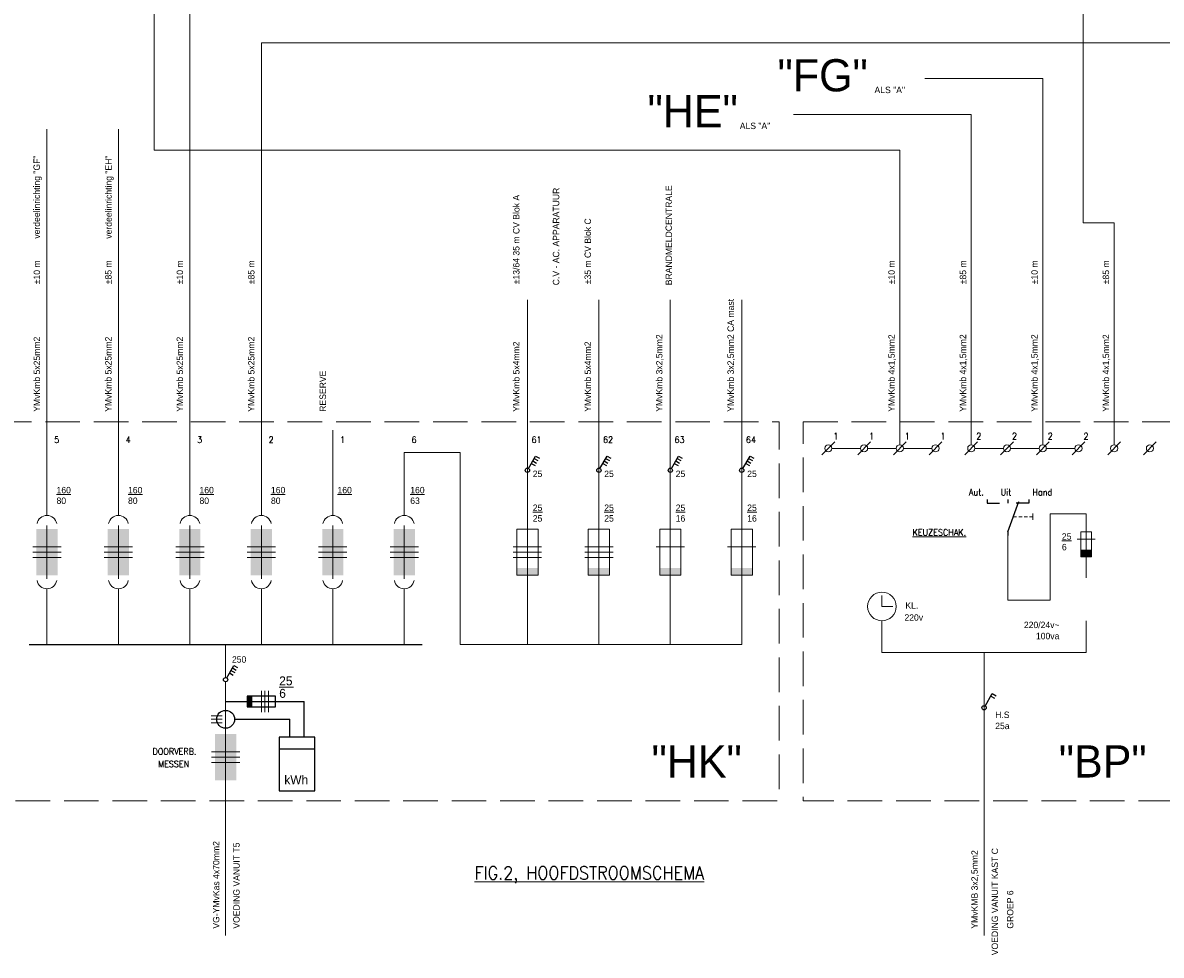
# Model space of a CAD drawing. Header units: metres. Extents: x 11.2 to 87.8, y -39.8 to 17.8.
# Tile 2 of 6: x 27.9 to 59.8, y -39.8 to -13.7. Entities that reach past the tile are written whole.
import ezdxf
from ezdxf.enums import TextEntityAlignment as Align

# ---------------------------------------------------------------- set-up
doc = ezdxf.new("R2010")
doc.units = ezdxf.units.M
doc.header["$MEASUREMENT"] = 0
doc.linetypes.add('DGN Style 3', pattern=[1.356096, 0.96864, -0.387456])
for name, color, linetype, lineweight in [('BINNENMUUR', 1, 'Continuous', 0), ('Level 19', 1, 'Continuous', 0), ('Level 27', 1, 'Continuous', 0), ('Level 52', 1, 'Continuous', 0), ('Level 52 (Construction)', 1, 'Continuous', 0), ('Level 53', 1, 'Continuous', 0), ('SYMBOLEN', 1, 'Continuous', 0)]:
    doc.layers.add(name, color=color, linetype=linetype, lineweight=lineweight)
doc.styles.add('Style-ENGINEERING', font='ENGINEERING.shx')
doc.styles.add('Style-STANDARD', font='STANDARD.shx')
doc.styles.add('Style-WORKING', font='WORKING.shx')

# ---------------------------------------------------------------- blocks, each defined once
blk = doc.blocks.new('*U14')
at = {"layer": 'SYMBOLEN', "color": 1, "linetype": 'Continuous', "lineweight": 0}
for p, q in [((0, 0.745), (0, -0.746)), ((-0.397, 0.15), (0.397, 0.15)), ((-0.397, 0), (0.397, 0)), ((-0.397, -0.15), (0.397, -0.15))]:
    blk.add_line(p, q, dxfattribs=at)
blk.add_arc((0, 0.745), 0.28, 10.2878, 169.6905, dxfattribs=at)
at = {"layer": 'SYMBOLEN', "color": 1, "linetype": 'Continuous', "lineweight": 0, "extrusion": (0, 0, -1)}
blk.add_arc((0, -0.745), 0.28, 190.2878, 349.6905, dxfattribs=at)
blk.add_solid([(0.297, -0.646), (-0.297, -0.646), (0.297, 0.645), (-0.297, 0.645)], dxfattribs=at)
blk = doc.blocks.new('EAD3')
at = {"layer": 'Level 53', "color": 3, "linetype": 'Continuous', "lineweight": 0}
blk.add_line((0.178, 0.178), (-0.178, -0.178), dxfattribs=at)
blk.add_circle((0, 0), 0.1, dxfattribs=at)
at = {"layer": 'Level 53', "color": 2, "linetype": 'Continuous', "lineweight": 0, "style": 'Style-WORKING'}
for tag, p in [('EAD3_1108', (-0.49, 0.06)), ('EAD3_1107', (0.258, 0.06))]:
    blk.add_attdef(tag, p, '', height=0.18, dxfattribs=at)
blk = doc.blocks.new('*U15')
at = {"layer": 'SYMBOLEN', "color": 1, "linetype": 'Continuous', "lineweight": 0}
for p, q in [((0, 0.746), (0, -0.745)), ((-0.397, 0.151), (0.397, 0.151)), ((-0.397, 0.001), (0.397, 0.001)), ((-0.397, -0.149), (0.397, -0.149))]:
    blk.add_line(p, q, dxfattribs=at)
at = {"layer": 'SYMBOLEN', "color": 1, "linetype": 'Continuous', "lineweight": 0, "extrusion": (0, 0, -1)}
blk.add_solid([(0.297, -0.645), (-0.297, -0.645), (0.297, 0.646), (-0.297, 0.646)], dxfattribs=at)
blk = doc.blocks.new('*U16')
at = {"layer": 'SYMBOLEN', "color": 1, "linetype": 'Continuous', "lineweight": 0}
for p, q in [((0, 0.746), (0, -0.745)), ((-0.397, 0.151), (0.397, 0.151)), ((-0.397, 0.001), (0.397, 0.001)), ((-0.397, -0.149), (0.397, -0.149))]:
    blk.add_line(p, q, dxfattribs=at)
at = {"layer": 'SYMBOLEN', "color": 1, "linetype": 'Continuous', "lineweight": 0, "flags": 128}
blk.add_lwpolyline([(-0.297, -0.645), (0.297, -0.645), (0.297, 0.646), (-0.297, 0.646), (-0.297, -0.645)], close=True, dxfattribs=at)
at = {"layer": 'SYMBOLEN', "color": 1, "linetype": 'Continuous', "lineweight": 0}
blk.add_solid([(-0.297, -0.645), (0.297, -0.645), (-0.297, -0.445), (0.297, -0.445)], dxfattribs=at)
blk = doc.blocks.new('EY5')
at = {"layer": 'Level 27', "color": 3, "linetype": 'Continuous', "lineweight": 0}
for p, q in [((0, 0.155), (0, 0)), ((0, 0), (0.155, 0))]:
    blk.add_line(p, q, dxfattribs=at)
blk.add_circle((0, 0), 0.2, dxfattribs=at)
blk = doc.blocks.new('EAB0')
at = {"layer": 'Level 53', "color": 2, "linetype": 'Continuous', "lineweight": 0}
for p, q in [((-0.54, 0.09), (-0.54, -0.09)), ((-0.45, 0), (-0.54, 0)), ((-0.3, 0), (-0.39, 0)), ((-0.15, 0), (-0.24, 0)), ((0, 0), (-0.09, 0))]:
    blk.add_line(p, q, dxfattribs=at)
blk = doc.blocks.new('EH3')
at = {"layer": 'Level 19', "color": 3, "linetype": 'Continuous', "lineweight": 25}
for p, q in [((0.03, 0.05), (0.23, 0.398)), ((0.19, 0.33), (0.295, 0.27)), ((0.23, 0.398), (0.335, 0.338)), ((0.11, 0.19), (0.215, 0.13)), ((0.15, 0.26), (0.255, 0.2))]:
    blk.add_line(p, q, dxfattribs=at)
blk.add_circle((0, 0), 0.06, dxfattribs=at)
at = {"layer": 'Level 19', "color": 1, "linetype": 'Continuous', "lineweight": 0, "style": 'Style-WORKING'}
blk.add_attdef('EH3_1099', text='', height=0.18, rotation=90, dxfattribs=at).set_placement((0.242, 0.5), align=Align.MIDDLE_LEFT)
blk.add_attdef('EH3_1098', text='', height=0.18, rotation=270, dxfattribs=at).set_placement((0.242, 0.44), align=Align.MIDDLE_RIGHT)
blk.add_attdef('EH3_1100', text='', height=0.18, rotation=180, dxfattribs=at).set_placement((0.212, 0.45), align=Align.TOP_CENTER)
blk.add_attdef('EH3_1097', text='', height=0.18, dxfattribs=at).set_placement((0.272, 0.45), align=Align.CENTER)
blk = doc.blocks.new('EH1')
at = {"layer": 'Level 19', "color": 3, "linetype": 'Continuous', "lineweight": 25}
for p, q in [((0.03, 0.05), (0.23, 0.398)), ((0.19, 0.33), (0.295, 0.27)), ((0.23, 0.398), (0.335, 0.338))]:
    blk.add_line(p, q, dxfattribs=at)
blk.add_circle((0, 0), 0.06, dxfattribs=at)
at = {"layer": 'Level 19', "color": 1, "linetype": 'Continuous', "lineweight": 0, "style": 'Style-WORKING'}
blk.add_attdef('EH1_1719', text='', height=0.18, rotation=90, dxfattribs=at).set_placement((0.242, 0.5), align=Align.MIDDLE_LEFT)
blk.add_attdef('EH1_1718', text='', height=0.18, rotation=270, dxfattribs=at).set_placement((0.242, 0.44), align=Align.MIDDLE_RIGHT)
blk.add_attdef('EH1_1720', text='', height=0.18, rotation=180, dxfattribs=at).set_placement((0.212, 0.45), align=Align.TOP_CENTER)
blk.add_attdef('EH1_1717', text='', height=0.18, dxfattribs=at).set_placement((0.272, 0.45), align=Align.CENTER)
blk = doc.blocks.new('*U21')
at = {"layer": 'SYMBOLEN', "color": 1, "linetype": 'Continuous', "lineweight": 0}
for p, q in [((0, 0.45), (0, -0.45)), ((-0.25, 0.15), (0.25, 0.15))]:
    blk.add_line(p, q, dxfattribs=at)
at = {"layer": 'SYMBOLEN', "color": 1, "linetype": 'Continuous', "lineweight": 0, "flags": 128}
blk.add_lwpolyline([(-0.15, -0.35), (0.15, -0.35), (0.15, 0.35), (-0.15, 0.35), (-0.15, -0.35)], close=True, dxfattribs=at)
at = {"layer": 'SYMBOLEN', "color": 1, "linetype": 'Continuous', "lineweight": 0}
blk.add_solid([(-0.15, -0.35), (0.15, -0.35), (-0.15, -0.15), (0.15, -0.15)], dxfattribs=at)
blk = doc.blocks.new('*U43')
at = {"layer": 'SYMBOLEN', "color": 1, "linetype": 'Continuous', "lineweight": 0}
for p, q in [((0, 0.746), (0, -0.745)), ((-0.397, 0.151), (0.397, 0.151))]:
    blk.add_line(p, q, dxfattribs=at)
at = {"layer": 'SYMBOLEN', "color": 1, "linetype": 'Continuous', "lineweight": 0, "flags": 128}
blk.add_lwpolyline([(-0.297, -0.645), (0.297, -0.645), (0.297, 0.646), (-0.297, 0.646), (-0.297, -0.645)], close=True, dxfattribs=at)
at = {"layer": 'SYMBOLEN', "color": 1, "linetype": 'Continuous', "lineweight": 0}
blk.add_solid([(-0.297, -0.645), (0.297, -0.645), (-0.297, -0.445), (0.297, -0.445)], dxfattribs=at)
blk = doc.blocks.new('ES11')
at = {"layer": 'Level 52', "color": 2, "linetype": 'Continuous', "lineweight": 18}
for p, q in [((1, 0.2), (1, 0.8)), ((1.1, 0.2), (1.1, 0.8)), ((1.2, 0.2), (1.2, 0.8))]:
    blk.add_line(p, q, dxfattribs=at)
at = {"layer": 'Level 52', "color": 2, "linetype": 'Continuous', "lineweight": 0}
blk.add_line((1.5, 0.9), (1.9, 0.9), dxfattribs=at)
at = {"layer": 'Level 52', "color": 3, "linetype": 'Continuous', "lineweight": 25, "flags": 128}
blk.add_lwpolyline([(0.6, 0.35), (1.4, 0.35), (1.4, 0.65), (0.6, 0.65), (0.6, 0.35)], close=True, dxfattribs=at)
at = {"layer": 'Level 52', "color": 3, "linetype": 'Continuous', "lineweight": 25, "extrusion": (0, 0, -1)}
blk.add_solid([(-0.6, 0.65), (-0.6, 0.35), (-0.75, 0.65), (-0.75, 0.35)], dxfattribs=at)
at = {"layer": 'Level 52 (Construction)', "color": 3, "linetype": 'Continuous', "lineweight": 25}
for p, q in [((0, 0.5), (2.2, 0.5)), ((2.2, -0.5), (2.2, 0.5)), ((0.25, 0), (1.8, 0)), ((1.8, -0.5), (1.8, 0)), ((1.5, -0.826), (2.5, -0.826))]:
    blk.add_line(p, q, dxfattribs=at)
at = {"layer": 'Level 52 (Construction)', "color": 2, "linetype": 'Continuous', "lineweight": 18}
for p, q in [((-0.1, 0.1), (-0.4, 0.1)), ((-0.1, 0), (-0.4, 0)), ((-0.1, -0.1), (-0.4, -0.1))]:
    blk.add_line(p, q, dxfattribs=at)
at = {"layer": 'Level 52 (Construction)', "color": 3, "linetype": 'Continuous', "lineweight": 25, "flags": 128}
blk.add_lwpolyline([(1.5, -2), (2.5, -2), (2.5, -0.5), (1.5, -0.5), (1.5, -2)], close=True, dxfattribs=at)
at = {"layer": 'Level 52 (Construction)', "color": 3, "linetype": 'Continuous', "lineweight": 25}
blk.add_circle((0, 0), 0.25, dxfattribs=at)
at = {"layer": 'Level 52', "color": 2, "linetype": 'Continuous', "lineweight": 0, "style": 'Style-ENGINEERING'}
blk.add_attdef('ES11_3846', (1.5, 0.95), '', height=0.25, dxfattribs=at)
at = {"layer": 'Level 52', "color": 2, "linetype": 'Continuous', "lineweight": 18, "style": 'Style-ENGINEERING'}
blk.add_attdef('ES11_3847', (1.5, 0.6), '', height=0.25, dxfattribs=at)
at = {"layer": 'Level 52 (Construction)', "color": 2, "linetype": 'Continuous', "lineweight": 18, "style": 'Style-WORKING'}
blk.add_text('kWh', height=0.25, dxfattribs=at).set_placement((1.643, -1.817))

msp = doc.modelspace()

# ---------------------------------------------------------------- linework, layer by layer
at = {"layer": 'Level 53', "color": 3, "linetype": 'Continuous', "lineweight": 25}
for p, q in [((54.926, -27.052), (54.926, -27.152)), ((55.51, -27.052), (55.51, -27.152)), ((56.094, -27.052), (56.094, -27.152)), ((54.926, -27.152), (55.276, -27.152)), ((55.51, -27.952), (55.818, -27.107)), ((56.094, -27.152), (55.744, -27.152)), ((55.51, -27.952), (55.51, -28.052))]:
    msp.add_line(p, q, dxfattribs=at)
at = {"layer": 'SYMBOLEN', "color": 1, "linetype": 'Continuous', "lineweight": 18}
for p, q in [((32.617, 2.722), (32.617, -27.495)), ((34.617, -14.278), (34.617, -27.495)), ((28.617, -16.697), (28.617, -27.495)), ((30.617, -16.697), (30.617, -27.495)), ((42.062, -27.775), (42.062, -21.464)), ((44.062, -27.775), (44.062, -21.464)), ((46.062, -27.775), (46.062, -21.464)), ((48.062, -27.775), (48.062, -21.464)), ((36.617, -25.112), (36.617, -27.495)), ((42.062, -29.266), (42.062, -31.101)), ((44.062, -29.266), (44.062, -31.101)), ((46.062, -29.266), (46.062, -31.101)), ((48.062, -29.166), (48.062, -31.101)), ((28.617, -29.545), (28.617, -31.101)), ((30.617, -29.545), (30.617, -31.101)), ((32.617, -29.545), (32.617, -31.101)), ((34.617, -29.545), (34.617, -31.101)), ((36.617, -29.545), (36.617, -31.101)), ((38.617, -29.545), (38.617, -31.101)), ((33.617, -31.101), (33.617, -32.028)), ((33.617, -32.148), (33.617, -33.51)), ((33.617, -35.001), (33.617, -39.247))]:
    msp.add_line(p, q, dxfattribs=at)
at = {"layer": 'SYMBOLEN', "color": 1, "linetype": 'Continuous', "lineweight": 0}
for p, q in [((31.617, 2.222), (31.617, -17.278)), ((57.617, -12.765), (57.617, -19.31)), ((53.181, -15.278), (56.483, -15.278)), ((56.483, -25.519), (56.483, -15.278)), ((49.507, -16.278), (54.483, -16.278)), ((54.483, -25.519), (54.483, -16.278)), ((31.617, -17.278), (52.483, -17.278)), ((52.483, -25.519), (52.483, -17.278)), ((58.483, -19.31), (57.617, -19.31)), ((58.483, -25.519), (58.483, -19.31)), ((50.583, -25.619), (51.383, -25.619)), ((51.583, -25.619), (52.383, -25.619)), ((52.583, -25.619), (53.383, -25.619)), ((54.583, -25.619), (55.383, -25.619)), ((55.583, -25.619), (56.383, -25.619)), ((56.583, -25.619), (57.383, -25.619)), ((57.699, -29.241), (57.699, -28.69)), ((54.841, -31.329), (54.841, -39.247))]:
    msp.add_line(p, q, dxfattribs=at)
at = {"layer": 'SYMBOLEN', "color": 1, "linetype": 'Continuous', "lineweight": 25}
msp.add_line((28.117, -31.101), (39.117, -31.101), dxfattribs=at)
at = {"layer": 'SYMBOLEN', "color": 1, "linetype": 'Continuous', "lineweight": 18, "flags": 128}
for points in [[(73.165, -11.278), (73.165, -14.278), (34.617, -14.278)], [(38.617, -27.495), (38.617, -25.738), (40.184, -25.738), (40.184, -31.101), (48.062, -31.101)]]:
    msp.add_lwpolyline(points, dxfattribs=at)
at = {"layer": 'SYMBOLEN', "color": 1, "linetype": 'DGN Style 3', "lineweight": 0, "flags": 128}
for points in [[(27.217, -24.877), (49.106, -24.877), (49.106, -35.478), (27.217, -35.478), (27.217, -24.877)], [(49.778, -24.877), (60.502, -24.877), (60.502, -35.478), (49.778, -35.478), (49.778, -24.877)]]:
    msp.add_lwpolyline(points, close=True, dxfattribs=at)
at = {"layer": 'SYMBOLEN', "color": 1, "linetype": 'Continuous', "lineweight": 0, "flags": 128}
for points in [[(57.699, -27.856), (57.699, -27.452), (56.692, -27.452), (56.692, -29.86), (55.51, -29.86), (55.51, -28.052)], [(51.983, -30.441), (51.983, -31.329), (57.699, -31.329), (57.699, -30.447)]]:
    msp.add_lwpolyline(points, dxfattribs=at)

# ---------------------------------------------------------------- block references
at = {"layer": 'Level 19', "color": 3, "linetype": 'Continuous', "lineweight": 25}
for name, p in [('EH3', (42.062, -26.231)), ('EH3', (44.062, -26.231)), ('EH3', (46.062, -26.231)), ('EH3', (48.062, -26.231)), ('EH3', (33.617, -32.088)), ('EH1', (54.841, -32.875))]:
    msp.add_blockref(name, p, dxfattribs=at)
at = {"layer": 'Level 27', "color": 3, "linetype": 'Continuous', "lineweight": 0, "xscale": 2, "yscale": 2, "zscale": 2}
msp.add_blockref('EY5', (51.983, -30.041), dxfattribs=at)
at = {"layer": 'Level 52', "color": 3, "linetype": 'Continuous', "lineweight": 25}
msp.add_blockref('ES11', (33.617, -33.196), dxfattribs=at).add_auto_attribs({'ES11_3846': '25', 'ES11_3847': '6 '})
at = {"layer": 'Level 53', "color": 3, "linetype": 'Continuous', "lineweight": 0}
for p in [(50.483, -25.619), (51.483, -25.619), (52.483, -25.619), (53.483, -25.619), (54.483, -25.619), (55.483, -25.619), (56.483, -25.619), (57.483, -25.619), (58.483, -25.619), (59.483, -25.619), (59.483, -25.619)]:
    msp.add_blockref('EAD3', p, dxfattribs=at)
at = {"layer": 'Level 53', "color": 2, "linetype": 'Continuous', "lineweight": 0, "rotation": 180}
msp.add_blockref('EAB0', (55.664, -27.53), dxfattribs=at)
at = {"layer": 'SYMBOLEN', "color": 1, "linetype": 'Continuous', "lineweight": 0}
for name, p in [('*U14', (28.617, -28.52)), ('*U14', (30.617, -28.52)), ('*U14', (32.617, -28.52)), ('*U14', (34.617, -28.52)), ('*U14', (36.617, -28.52)), ('*U14', (38.617, -28.52)), ('*U16', (42.062, -28.521)), ('*U16', (44.062, -28.521)), ('*U43', (46.062, -28.521)), ('*U43', (48.062, -28.521)), ('*U21', (57.699, -28.306)), ('*U15', (33.617, -34.256))]:
    msp.add_blockref(name, p, dxfattribs=at)

# ---------------------------------------------------------------- texts
at = {"layer": 'BINNENMUUR', "color": 1, "linetype": 'Continuous', "lineweight": 0}
for s, height, style, p in [('KL.', 0.18, 'Style-WORKING', (52.64, -30.103)), ('220v', 0.18, 'Style-WORKING', (52.614, -30.44)), ('220/24v~', 0.18, 'Style-WORKING', (55.956, -30.647)), ('100va', 0.18, 'Style-WORKING', (56.293, -30.958)), ('H.S', 0.18, 'Style-WORKING', (55.153, -33.16)), ('25a', 0.18, 'Style-WORKING', (55.153, -33.471)), ('%%uFIG.2, HOOFDSTROOMSCHEMA%%U', 0.36, 'Style-STANDARD', (40.584, -37.672))]:
    msp.add_text(s, height=height, dxfattribs=dict(at, style=style)).set_placement(p)
at = {"layer": 'SYMBOLEN', "color": 1, "linetype": 'Continuous', "lineweight": 0}
for s, height, style, p in [('"FG"', 0.9, 'Style-WORKING', (49.062, -15.636)), ('ALS "A"', 0.18, 'Style-WORKING', (51.776, -15.685)), ('"HE"', 0.9, 'Style-WORKING', (45.425, -16.641)), ('ALS "A"', 0.18, 'Style-WORKING', (48.005, -16.691)), ('5', 0.18, 'Style-STANDARD', (28.82, -25.468)), ('4', 0.18, 'Style-STANDARD', (30.82, -25.468)), ('3', 0.18, 'Style-STANDARD', (32.82, -25.468)), ('2', 0.18, 'Style-STANDARD', (34.82, -25.468)), ('1', 0.18, 'Style-STANDARD', (36.82, -25.468)), ('6', 0.18, 'Style-STANDARD', (38.82, -25.468)), ('61', 0.18, 'Style-STANDARD', (42.178, -25.468)), ('62', 0.18, 'Style-STANDARD', (44.178, -25.468)), ('63', 0.18, 'Style-STANDARD', (46.178, -25.468)), ('64', 0.18, 'Style-STANDARD', (48.178, -25.468)), ('1', 0.18, 'Style-STANDARD', (50.623, -25.369)), ('1', 0.18, 'Style-STANDARD', (51.623, -25.369)), ('1', 0.18, 'Style-STANDARD', (52.623, -25.369)), ('1', 0.18, 'Style-STANDARD', (53.623, -25.369)), ('2', 0.18, 'Style-STANDARD', (54.623, -25.369)), ('2', 0.18, 'Style-STANDARD', (55.623, -25.369)), ('2', 0.18, 'Style-STANDARD', (56.623, -25.369)), ('2', 0.18, 'Style-STANDARD', (57.623, -25.369)), ('25', 0.18, 'Style-WORKING', (42.213, -26.422)), ('25', 0.18, 'Style-WORKING', (44.213, -26.422)), ('25', 0.18, 'Style-WORKING', (46.213, -26.422)), ('25', 0.18, 'Style-WORKING', (48.213, -26.422)), ('%%u160%%U', 0.18, 'Style-WORKING', (28.886, -26.877)), ('%%u160%%U', 0.18, 'Style-WORKING', (30.886, -26.877)), ('%%u160%%U', 0.18, 'Style-WORKING', (32.886, -26.877)), ('%%u160%%U', 0.18, 'Style-WORKING', (34.886, -26.877)), ('%%u160%%U', 0.18, 'Style-WORKING', (36.748, -26.877)), ('%%u160%%U', 0.18, 'Style-WORKING', (38.784, -26.877)), ('Aut.', 0.18, 'Style-STANDARD', (54.42, -26.935)), ('Uit', 0.18, 'Style-STANDARD', (55.308, -26.935)), ('Hand', 0.18, 'Style-STANDARD', (56.196, -26.935)), ('80', 0.18, 'Style-WORKING', (28.886, -27.174)), ('80', 0.18, 'Style-WORKING', (30.886, -27.174)), ('80', 0.18, 'Style-WORKING', (32.886, -27.174)), ('80', 0.18, 'Style-WORKING', (34.886, -27.174)), ('63', 0.18, 'Style-WORKING', (38.784, -27.174)), ('%%u25%%U', 0.18, 'Style-WORKING', (42.213, -27.37)), ('%%u25%%U', 0.18, 'Style-WORKING', (44.213, -27.37)), ('%%u25%%U', 0.18, 'Style-WORKING', (46.213, -27.37)), ('%%u25%%U', 0.18, 'Style-WORKING', (48.213, -27.37)), ('25', 0.18, 'Style-WORKING', (42.213, -27.667)), ('25', 0.18, 'Style-WORKING', (44.213, -27.667)), ('16', 0.18, 'Style-WORKING', (46.213, -27.667)), ('16', 0.18, 'Style-WORKING', (48.213, -27.667)), ('%%uKEUZESCHAK.%%U', 0.18, 'Style-STANDARD', (52.842, -28.06)), ('%%u25%%U', 0.18, 'Style-WORKING', (57.02, -28.173)), ('6', 0.18, 'Style-WORKING', (57.02, -28.47)), ('250', 0.18, 'Style-WORKING', (33.795, -31.612)), ('"HK"', 0.9, 'Style-WORKING', (45.536, -34.824)), ('"BP"', 0.9, 'Style-WORKING', (56.932, -34.824))]:
    msp.add_text(s, height=height, dxfattribs=dict(at, style=style)).set_placement(p)
at = {"layer": 'SYMBOLEN', "color": 1, "linetype": 'Continuous', "lineweight": 0, "style": 'Style-WORKING'}
for s, p in [('verdeelinrichting "GF"', (28.42, -19.755)), ('verdeelinrichting "EH"', (30.43, -19.755)), ('±13/64 35 m CV Blok A', (41.841, -21.03)), ('BRANDMELDCENTRALE', (46.107, -21.058)), ('C.V - AC. APPARATUUR', (42.954, -21.058)), ('±35 m CV Blok C', (43.841, -21.03)), ('±10 m', (28.425, -21.03)), ('±85 m', (30.425, -21.03)), ('±10 m', (32.425, -21.03)), ('±85 m', (34.425, -21.03)), ('±10 m', (52.341, -21.03)), ('±85 m', (54.341, -21.03)), ('±10 m', (56.341, -21.03)), ('±85 m', (58.341, -21.03)), ('YMvKmb 3x2,5mm2 CA mast', (47.841, -24.596)), ('YMvKmb 5x25mm2', (28.425, -24.596)), ('YMvKmb 5x25mm2', (30.425, -24.596)), ('YMvKmb 5x25mm2', (32.425, -24.596)), ('YMvKmb 5x25mm2', (34.425, -24.596)), ('YMvKmb 5x25mm2', (34.425, -24.596)), ('YMvKmb 5x4mm2', (41.841, -24.596)), ('YMvKmb 5x4mm2', (43.841, -24.596)), ('YMvKmb 3x2,5mm2', (45.841, -24.596)), ('YMvKmb 3x2,5mm2', (47.841, -24.596)), ('YMvKmb 4x1,5mm2', (52.341, -24.596)), ('YMvKmb 4x1,5mm2', (54.341, -24.596)), ('YMvKmb 4x1,5mm2', (56.341, -24.596)), ('YMvKmb 4x1,5mm2', (58.341, -24.596)), ('RESERVE', (36.425, -24.596)), ('VG-YMvKas 4x70mm2', (33.442, -39.051)), ('VOEDING VANUIT T5', (34.009, -39.051)), ('YMvKMB 3x2,5mm2', (54.666, -39.051)), ('VOEDING VANUIT KAST C', (55.233, -39.794)), ('GROEP 6', (55.663, -39.051))]:
    msp.add_text(s, height=0.18, rotation=90, dxfattribs=at).set_placement(p)
at = {"layer": 'SYMBOLEN', "color": 1, "linetype": 'Continuous', "lineweight": 0, "style": 'Style-STANDARD'}
for s, p in [('DOORVERB.', (31.571, -34.005)), ('MESSEN', (31.727, -34.357))]:
    msp.add_text(s, height=0.18, dxfattribs=at).set_placement(p, align=Align.TOP_LEFT)

doc.saveas('drawing.dxf')
